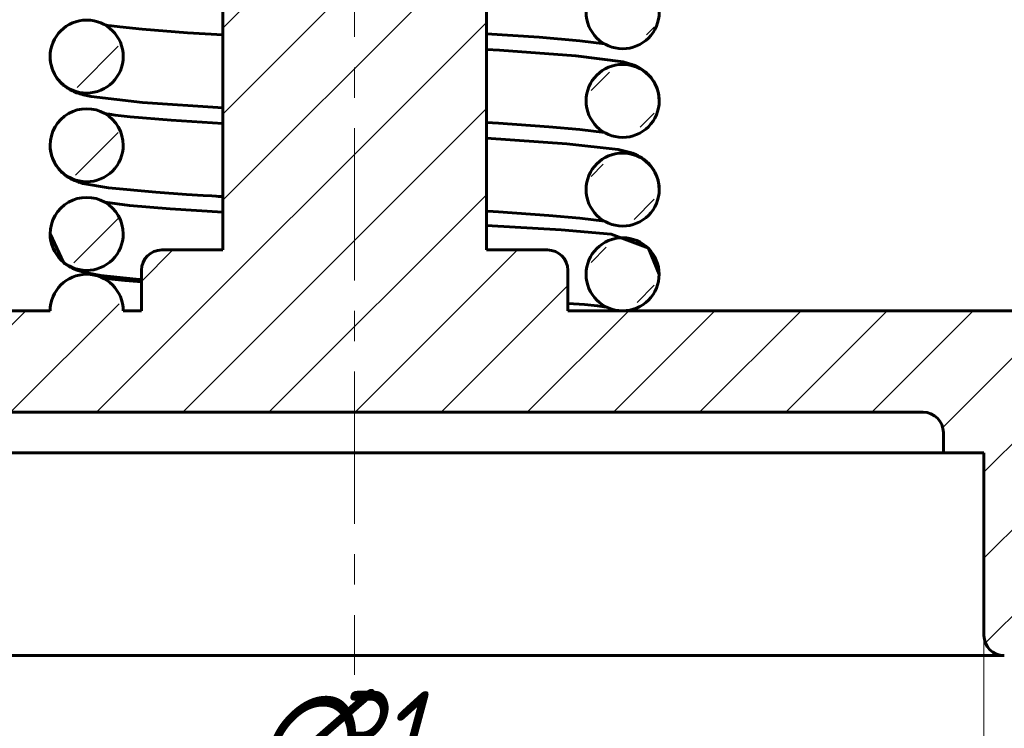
# Model space of a CAD drawing. Header units: millimetres. Extents: x -20 to 420, y 0 to 350.
# Tile 4 of 8: x 142 to 191, y 152 to 187. Entities that reach past the tile are written whole.
import ezdxf

# ---------------------------------------------------------------- set-up
doc = ezdxf.new("R2010")
doc.units = ezdxf.units.MM
for name, pattern in [('K5LT_AXLED', [12, 7.5, -1.5, 1.5, -1.5]), ('K5LT_BASIC', [0]), ('K5LT_THIN', [0])]:
    doc.linetypes.add(name, pattern=pattern)
doc.layers.add('Системный слой', color=7, linetype='Continuous')
doc.layers.add('Системный слой (1)', color=251, linetype='Continuous', true_color=0x6c6c6c)
doc.styles.add('KDIMTEXTSTYLE', font='GOST_AU.SHX', dxfattribs={"width": 0.96, "oblique": 15, "height": 5})
doc.styles.add('KTEXTSTYLE', font='GOST_AU.SHX', dxfattribs={"width": 0.96, "height": 5})
doc.dimstyles.new('KDIMSTYLE (2.00)', dxfattribs={"dimtxt": 5, "dimasz": 1, "dimexe": 2, "dimexo": 0, "dimgap": 1, "dimtad": 1, "dimlfac": 0.5, "dimtxsty": 'KDIMTEXTSTYLE', "dimsah": 1, "dimcen": 0, "dimdle": 1, "dimadec": 0, "dimazin": 0, "dimtfac": 0.667, "dimtmove": 0, "dimatfit": 3, "dimfxl": 1, "dimtvp": 1, "dimtolj": 1, "dimtzin": 0, "dimarcsym": 0})

# ---------------------------------------------------------------- blocks, each defined once
blk = doc.blocks.new('U1')
at = {"layer": 'Системный слой (1)', "color": 143, "linetype": 'K5LT_BASIC', "lineweight": 60, "true_color": 0x33acca}
for start, end in [(0.0844, 180.0057), (180.0057, 270), (270, 0.0844)]:
    blk.add_arc((171.866, 186.89), 1.8, start, end, dxfattribs=at)
blk = doc.blocks.new('U3')
at = {"layer": 'Системный слой (1)', "color": 143, "linetype": 'K5LT_BASIC', "lineweight": 60, "true_color": 0x33acca}
for start, end in [(0.0096, 180.0076), (180.0076, 270), (270.0001, 0.0097)]:
    blk.add_arc((171.866, 173.969), 1.8, start, end, dxfattribs=at)
blk = doc.blocks.new('U5')
at = {"layer": 'Системный слой (1)', "color": 143, "linetype": 'K5LT_BASIC', "lineweight": 60, "true_color": 0x33acca}
for start, end in [(359.9965, 179.9953), (179.9953, 270), (270, 359.9965)]:
    blk.add_arc((145.466, 184.705), 1.8, start, end, dxfattribs=at)
blk = doc.blocks.new('U6')
at = {"layer": 'Системный слой (1)', "color": 143, "linetype": 'K5LT_BASIC', "lineweight": 60, "true_color": 0x33acca}
for start, end in [(0.0063, 180.0082), (180.0082, 270), (270, 0.0063)]:
    blk.add_arc((145.466, 175.962), 1.8, start, end, dxfattribs=at)
blk = doc.blocks.new('U9')
at = {"layer": 'Системный слой (1)', "color": 143, "linetype": 'K5LT_BASIC', "lineweight": 60, "true_color": 0x33acca}
for start, end in [(0.0899, 180.0099), (180.0099, 270), (270, 0.0899)]:
    blk.add_arc((171.866, 182.519), 1.8, start, end, dxfattribs=at)
blk = doc.blocks.new('U13')
at = {"layer": 'Системный слой (1)', "color": 143, "linetype": 'K5LT_BASIC', "lineweight": 60, "true_color": 0x33acca}
for start, end in [(0.0038, 180.0049), (180.0049, 270), (270, 0.0038)]:
    blk.add_arc((145.466, 180.333), 1.8, start, end, dxfattribs=at)
blk = doc.blocks.new('U14')
at = {"layer": 'Системный слой (1)', "color": 143, "linetype": 'K5LT_BASIC', "lineweight": 60, "true_color": 0x33acca}
for start, end in [(0.0955, 180.0141), (180.0141, 270), (270, 0.0955)]:
    blk.add_arc((171.866, 178.147), 1.8, start, end, dxfattribs=at)
blk = doc.blocks.new('U17')
at = {"layer": 'Системный слой (1)', "color": 143, "linetype": 'K5LT_BASIC', "lineweight": 60, "true_color": 0x33acca}
for p, q in [((143.667, 184.644), (143.666, 184.705)), ((143.67, 184.594), (143.667, 184.644)), ((143.671, 184.57), (143.67, 184.594)), ((143.672, 184.558), (143.671, 184.57)), ((143.673, 184.551), (143.672, 184.558)), ((143.673, 184.548), (143.673, 184.551)), ((143.678, 184.503), (143.673, 184.548)), ((143.682, 184.468), (143.678, 184.503)), ((143.684, 184.45), (143.682, 184.468)), ((143.685, 184.441), (143.684, 184.45)), ((143.686, 184.437), (143.685, 184.441)), ((143.703, 184.341), (143.686, 184.437)), ((143.725, 184.244), (143.703, 184.341)), ((143.738, 184.196), (143.725, 184.244)), ((143.745, 184.172), (143.738, 184.196)), ((143.749, 184.16), (143.745, 184.172)), ((143.751, 184.154), (143.749, 184.16)), ((143.783, 184.062), (143.751, 184.154)), ((143.82, 183.971), (143.783, 184.062)), ((143.84, 183.926), (143.82, 183.971)), ((143.85, 183.904), (143.84, 183.926)), ((143.856, 183.893), (143.85, 183.904)), ((143.858, 183.887), (143.856, 183.893)), ((143.902, 183.804), (143.858, 183.887)), ((143.953, 183.72), (143.902, 183.804)), ((143.979, 183.679), (143.953, 183.72)), ((143.993, 183.659), (143.979, 183.679)), ((144, 183.65), (143.993, 183.659)), ((144.003, 183.645), (144, 183.65)), ((144.082, 183.54), (144.003, 183.645)), ((144.131, 183.482), (144.082, 183.54)), ((144.157, 183.454), (144.131, 183.482)), ((144.169, 183.441), (144.157, 183.454)), ((144.176, 183.434), (144.169, 183.441)), ((144.179, 183.431), (144.176, 183.434)), ((144.231, 183.377), (144.179, 183.431)), ((144.262, 183.349), (144.231, 183.377)), ((144.277, 183.335), (144.262, 183.349)), ((144.284, 183.328), (144.277, 183.335)), ((144.288, 183.325), (144.284, 183.328)), ((144.29, 183.323), (144.288, 183.325)), ((144.296, 183.317), (144.29, 183.323)), ((144.323, 183.294), (144.296, 183.317)), ((144.336, 183.283), (144.323, 183.294)), ((144.342, 183.278), (144.336, 183.283)), ((144.346, 183.275), (144.342, 183.278)), ((144.404, 183.229), (144.346, 183.275)), ((144.496, 183.162), (144.404, 183.229)), ((144.541, 183.133), (144.496, 183.162)), ((144.562, 183.12), (144.541, 183.133)), ((144.573, 183.113), (144.562, 183.12)), ((144.578, 183.11), (144.573, 183.113)), ((144.586, 183.105), (144.578, 183.11)), ((144.658, 183.064), (144.586, 183.105)), ((144.76, 183.011), (144.658, 183.064)), ((144.81, 182.988), (144.76, 183.011)), ((144.834, 182.977), (144.81, 182.988)), ((144.846, 182.972), (144.834, 182.977)), ((144.851, 182.969), (144.846, 182.972)), ((144.903, 182.948), (144.851, 182.969)), ((144.966, 182.923), (144.903, 182.948)), ((145.05, 182.893), (144.966, 182.923)), ((145.092, 182.879), (145.05, 182.893)), ((145.148, 182.862), (145.092, 182.879)), ((145.183, 182.851), (145.148, 182.862)), ((145.205, 182.845), (145.183, 182.851)), ((145.301, 182.819), (145.205, 182.845)), ((145.695, 182.734), (145.301, 182.819)), ((148.221, 182.443), (145.695, 182.734)), ((152.166, 182.169), (148.221, 182.443))]:
    blk.add_line(p, q, dxfattribs=at)
blk = doc.blocks.new('U20')
at = {"layer": 'Системный слой (1)', "color": 143, "linetype": 'K5LT_BASIC', "lineweight": 60, "true_color": 0x33acca}
for p, q in [((146.259, 173.785), (146.701, 173.728)), ((146.701, 173.728), (147.346, 173.664)), ((147.346, 173.664), (148.166, 173.599))]:
    blk.add_line(p, q, dxfattribs=at)
blk = doc.blocks.new('U22')
at = {"layer": 'Системный слой (1)', "color": 143, "linetype": 'K5LT_BASIC', "lineweight": 60, "true_color": 0x33acca}
for p, q in [((146.359, 177.525), (147.576, 177.369)), ((147.576, 177.369), (149.576, 177.2)), ((149.576, 177.2), (152.166, 177.028))]:
    blk.add_line(p, q, dxfattribs=at)
blk = doc.blocks.new('U23')
at = {"layer": 'Системный слой (1)', "color": 143, "linetype": 'K5LT_BASIC', "lineweight": 60, "true_color": 0x33acca}
for p, q in [((143.667, 180.284), (143.666, 180.333)), ((143.672, 180.196), (143.667, 180.284)), ((143.675, 180.152), (143.672, 180.196)), ((143.678, 180.13), (143.675, 180.152)), ((143.679, 180.119), (143.678, 180.13)), ((143.68, 180.114), (143.679, 180.119)), ((143.694, 180.017), (143.68, 180.114)), ((143.714, 179.92), (143.694, 180.017)), ((143.725, 179.872), (143.714, 179.92)), ((143.732, 179.848), (143.725, 179.872)), ((143.735, 179.836), (143.732, 179.848)), ((143.737, 179.83), (143.735, 179.836)), ((143.766, 179.736), (143.737, 179.83)), ((143.801, 179.644), (143.766, 179.736)), ((143.82, 179.599), (143.801, 179.644)), ((143.83, 179.576), (143.82, 179.599)), ((143.835, 179.565), (143.83, 179.576)), ((143.837, 179.56), (143.835, 179.565)), ((143.879, 179.475), (143.837, 179.56)), ((143.928, 179.389), (143.879, 179.475)), ((143.953, 179.348), (143.928, 179.389)), ((143.966, 179.327), (143.953, 179.348)), ((143.973, 179.317), (143.966, 179.327)), ((143.976, 179.312), (143.973, 179.317)), ((144.049, 179.211), (143.976, 179.312)), ((144.099, 179.148), (144.049, 179.211)), ((144.125, 179.118), (144.099, 179.148)), ((144.138, 179.103), (144.125, 179.118)), ((144.145, 179.096), (144.138, 179.103)), ((144.148, 179.092), (144.145, 179.096)), ((144.154, 179.085), (144.148, 179.092)), ((144.215, 179.022), (144.154, 179.085)), ((144.246, 178.992), (144.215, 179.022)), ((144.262, 178.977), (144.246, 178.992)), ((144.27, 178.97), (144.262, 178.977)), ((144.274, 178.966), (144.27, 178.97)), ((144.334, 178.914), (144.274, 178.966)), ((144.422, 178.843), (144.334, 178.914)), ((144.465, 178.812), (144.422, 178.843)), ((144.486, 178.798), (144.465, 178.812)), ((144.497, 178.791), (144.486, 178.798)), ((144.502, 178.787), (144.497, 178.791)), ((144.516, 178.778), (144.502, 178.787)), ((144.582, 178.736), (144.516, 178.778)), ((144.677, 178.682), (144.582, 178.736)), ((144.726, 178.656), (144.677, 178.682)), ((144.75, 178.645), (144.726, 178.656)), ((144.761, 178.639), (144.75, 178.645)), ((144.767, 178.636), (144.761, 178.639)), ((144.865, 178.592), (144.767, 178.636)), ((144.96, 178.554), (144.865, 178.592)), ((145.007, 178.537), (144.96, 178.554)), ((145.03, 178.529), (145.007, 178.537)), ((145.078, 178.512), (145.03, 178.529)), ((145.107, 178.503), (145.078, 178.512)), ((145.126, 178.497), (145.107, 178.503)), ((145.148, 178.49), (145.126, 178.497)), ((145.176, 178.482), (145.148, 178.49)), ((145.199, 178.475), (145.176, 178.482)), ((145.214, 178.471), (145.199, 178.475)), ((145.222, 178.469), (145.214, 178.471)), ((145.226, 178.468), (145.222, 178.469)), ((145.245, 178.463), (145.226, 178.468)), ((145.282, 178.453), (145.245, 178.463)), ((146.534, 178.239), (145.282, 178.453)), ((148.874, 178.019), (146.534, 178.239)), ((150.379, 177.911), (148.874, 178.019)), ((151.204, 177.857), (150.379, 177.911)), ((151.633, 177.83), (151.204, 177.857)), ((151.851, 177.817), (151.633, 177.83)), ((151.962, 177.81), (151.851, 177.817)), ((152.017, 177.807), (151.962, 177.81)), ((152.045, 177.805), (152.017, 177.807)), ((152.081, 177.803), (152.045, 177.805)), ((152.096, 177.802), (152.081, 177.803)), ((152.106, 177.801), (152.096, 177.802)), ((152.115, 177.801), (152.106, 177.801)), ((152.132, 177.8), (152.115, 177.801)), ((152.166, 177.798), (152.132, 177.8))]:
    blk.add_line(p, q, dxfattribs=at)
blk = doc.blocks.new('U25')
at = {"layer": 'Системный слой (1)', "color": 143, "linetype": 'K5LT_BASIC', "lineweight": 60, "true_color": 0x33acca}
for p, q in [((168.836, 176.167), (165.166, 176.374)), ((171.306, 175.952), (168.836, 176.167)), ((173.138, 175.255), (171.306, 175.952)), ((173.666, 173.969), (173.138, 175.255))]:
    blk.add_line(p, q, dxfattribs=at)
blk = doc.blocks.new('U27')
at = {"layer": 'Системный слой (1)', "color": 143, "linetype": 'K5LT_BASIC', "lineweight": 60, "true_color": 0x33acca}
for p, q in [((143.666, 175.961), (144.323, 174.551)), ((144.323, 174.551), (144.324, 174.551)), ((144.324, 174.551), (144.324, 174.55)), ((144.324, 174.55), (144.325, 174.55)), ((144.325, 174.55), (144.325, 174.549)), ((144.325, 174.549), (144.327, 174.548)), ((144.327, 174.548), (144.329, 174.547)), ((144.329, 174.547), (144.333, 174.543)), ((144.333, 174.543), (144.342, 174.536)), ((144.342, 174.536), (144.359, 174.521)), ((144.359, 174.521), (144.394, 174.493)), ((144.394, 174.493), (144.465, 174.442)), ((144.465, 174.442), (144.6, 174.354)), ((144.6, 174.354), (144.669, 174.314)), ((144.669, 174.314), (144.771, 174.263)), ((144.771, 174.263), (144.975, 174.177)), ((144.975, 174.177), (145.149, 174.119)), ((145.149, 174.119), (145.472, 174.036)), ((145.472, 174.036), (146.167, 173.916)), ((146.167, 173.916), (147.899, 173.728)), ((147.899, 173.728), (148.166, 173.705))]:
    blk.add_line(p, q, dxfattribs=at)
blk = doc.blocks.new('U31')
at = {"layer": 'Системный слой (1)', "color": 143, "linetype": 'K5LT_BASIC', "lineweight": 60, "true_color": 0x33acca}
for p, q in [((165.196, 177.079), (165.166, 177.081)), ((165.231, 177.077), (165.196, 177.079)), ((165.757, 177.045), (165.231, 177.077)), ((168.237, 176.873), (165.757, 177.045)), ((169.759, 176.74), (168.237, 176.873)), ((170.974, 176.584), (169.759, 176.74))]:
    blk.add_line(p, q, dxfattribs=at)
blk = doc.blocks.new('U36')
at = {"layer": 'Системный слой (1)', "color": 143, "linetype": 'K5LT_BASIC', "lineweight": 60, "true_color": 0x33acca}
for p, q in [((167.758, 185.652), (165.166, 185.824)), ((169.759, 185.482), (167.758, 185.652)), ((170.974, 185.327), (169.759, 185.482))]:
    blk.add_line(p, q, dxfattribs=at)
blk = doc.blocks.new('U38')
at = {"layer": 'Системный слой (1)', "color": 143, "linetype": 'K5LT_BASIC', "lineweight": 60, "true_color": 0x33acca}
for p, q in [((169.172, 172.538), (169.166, 172.539)), ((169.176, 172.538), (169.172, 172.538)), ((169.178, 172.538), (169.176, 172.538)), ((169.182, 172.538), (169.178, 172.538)), ((169.184, 172.538), (169.182, 172.538)), ((169.186, 172.537), (169.184, 172.538)), ((169.19, 172.537), (169.186, 172.537)), ((169.986, 172.473), (169.19, 172.537)), ((170.632, 172.41), (169.986, 172.473)), ((171.074, 172.353), (170.632, 172.41))]:
    blk.add_line(p, q, dxfattribs=at)
blk = doc.blocks.new('U40')
at = {"layer": 'Системный слой (1)', "color": 143, "linetype": 'K5LT_BASIC', "lineweight": 60, "true_color": 0x33acca}
for p, q in [((146.359, 181.896), (146.361, 181.896)), ((146.361, 181.896), (146.361, 181.896)), ((146.361, 181.896), (146.362, 181.896)), ((146.362, 181.896), (146.362, 181.896)), ((146.362, 181.896), (146.362, 181.896)), ((146.362, 181.896), (146.363, 181.896)), ((146.363, 181.896), (146.363, 181.896)), ((146.363, 181.896), (146.363, 181.895)), ((146.363, 181.895), (146.364, 181.895)), ((146.364, 181.895), (146.364, 181.895)), ((146.364, 181.895), (146.365, 181.895)), ((146.365, 181.895), (146.367, 181.895)), ((146.367, 181.895), (146.37, 181.894)), ((146.37, 181.894), (146.375, 181.893)), ((146.375, 181.893), (146.387, 181.891)), ((146.387, 181.891), (146.412, 181.887)), ((146.412, 181.887), (146.465, 181.878)), ((146.465, 181.878), (146.582, 181.86)), ((146.582, 181.86), (146.869, 181.82)), ((146.869, 181.82), (147.609, 181.737)), ((147.609, 181.737), (149.624, 181.568)), ((149.624, 181.568), (152.166, 181.399)), ((165.166, 180.683), (169.113, 180.409)), ((169.113, 180.409), (171.639, 180.117)), ((171.639, 180.117), (172.309, 179.95)), ((172.309, 179.95), (172.314, 179.948)), ((172.314, 179.948), (172.316, 179.947)), ((172.316, 179.947), (172.318, 179.947)), ((172.318, 179.947), (172.32, 179.946)), ((172.32, 179.946), (172.322, 179.945)), ((172.322, 179.945), (172.324, 179.945)), ((172.324, 179.945), (172.332, 179.942)), ((172.332, 179.942), (172.339, 179.939)), ((172.339, 179.939), (172.352, 179.934)), ((172.352, 179.934), (172.379, 179.924)), ((172.379, 179.924), (172.434, 179.903)), ((172.434, 179.903), (172.549, 179.852)), ((172.549, 179.852), (172.561, 179.847)), ((172.561, 179.847), (172.624, 179.815)), ((172.624, 179.815), (172.684, 179.783)), ((172.684, 179.783), (172.74, 179.751)), ((172.74, 179.751), (172.746, 179.747)), ((172.746, 179.747), (172.75, 179.745)), ((172.75, 179.745), (172.751, 179.744)), ((172.751, 179.744), (172.756, 179.741)), ((172.756, 179.741), (172.758, 179.74)), ((172.758, 179.74), (172.76, 179.739)), ((172.76, 179.739), (172.764, 179.736)), ((172.764, 179.736), (172.772, 179.731)), ((172.772, 179.731), (172.789, 179.721)), ((172.789, 179.721), (172.822, 179.699)), ((172.822, 179.699), (172.891, 179.651)), ((172.891, 179.651), (172.928, 179.624)), ((172.928, 179.624), (172.93, 179.622)), ((172.93, 179.622), (172.935, 179.618)), ((172.935, 179.618), (172.945, 179.611)), ((172.945, 179.611), (172.965, 179.595)), ((172.965, 179.595), (172.972, 179.589)), ((172.972, 179.589), (172.973, 179.588)), ((172.973, 179.588), (172.976, 179.586)), ((172.976, 179.586), (172.98, 179.582)), ((172.98, 179.582), (172.989, 179.575)), ((172.989, 179.575), (173.008, 179.559)), ((173.008, 179.559), (173.019, 179.55)), ((173.019, 179.55), (173.051, 179.521)), ((173.051, 179.521), (173.116, 179.46)), ((173.116, 179.46), (173.216, 179.353)), ((173.216, 179.353), (173.22, 179.349)), ((173.22, 179.349), (173.227, 179.34)), ((173.227, 179.34), (173.243, 179.321)), ((173.243, 179.321), (173.273, 179.283)), ((173.273, 179.283), (173.332, 179.204)), ((173.332, 179.204), (173.38, 179.132)), ((173.38, 179.132), (173.383, 179.127)), ((173.383, 179.127), (173.39, 179.116)), ((173.39, 179.116), (173.402, 179.096)), ((173.402, 179.096), (173.427, 179.054)), ((173.427, 179.054), (173.473, 178.968)), ((173.473, 178.968), (173.514, 178.88)), ((173.514, 178.88), (173.516, 178.874)), ((173.516, 178.874), (173.521, 178.863)), ((173.521, 178.863), (173.531, 178.84)), ((173.531, 178.84), (173.549, 178.794)), ((173.549, 178.794), (173.581, 178.7)), ((173.581, 178.7), (173.608, 178.607)), ((173.608, 178.607), (173.609, 178.601)), ((173.609, 178.601), (173.612, 178.589)), ((173.612, 178.589), (173.618, 178.565)), ((173.618, 178.565), (173.629, 178.516)), ((173.629, 178.516), (173.646, 178.418)), ((173.646, 178.418), (173.658, 178.32)), ((173.658, 178.32), (173.659, 178.315)), ((173.659, 178.315), (173.66, 178.305)), ((173.66, 178.305), (173.661, 178.285)), ((173.661, 178.285), (173.664, 178.245)), ((173.664, 178.245), (173.666, 178.164)), ((173.666, 178.164), (173.666, 178.15))]:
    blk.add_line(p, q, dxfattribs=at)
blk = doc.blocks.new('U42')
at = {"layer": 'Системный слой (1)', "color": 143, "linetype": 'K5LT_BASIC', "lineweight": 60, "true_color": 0x33acca}
for p, q in [((146.359, 186.268), (146.365, 186.267)), ((146.365, 186.267), (146.368, 186.266)), ((146.368, 186.266), (146.37, 186.266)), ((146.37, 186.266), (146.373, 186.265)), ((146.373, 186.265), (146.375, 186.265)), ((146.375, 186.265), (146.383, 186.263)), ((146.383, 186.263), (146.391, 186.262)), ((146.391, 186.262), (146.407, 186.259)), ((146.407, 186.259), (146.441, 186.253)), ((146.441, 186.253), (146.514, 186.242)), ((146.514, 186.242), (146.682, 186.217)), ((146.682, 186.217), (147.098, 186.164)), ((147.098, 186.164), (148.2, 186.053)), ((148.2, 186.053), (150.429, 185.882)), ((150.429, 185.882), (152.166, 185.771)), ((165.166, 185.054), (165.798, 185.016)), ((165.798, 185.016), (169.563, 184.741)), ((169.563, 184.741), (171.894, 184.437)), ((171.894, 184.437), (172.312, 184.32)), ((172.312, 184.32), (172.32, 184.317)), ((172.32, 184.317), (172.324, 184.316)), ((172.324, 184.316), (172.329, 184.314)), ((172.329, 184.314), (172.335, 184.312)), ((172.335, 184.312), (172.339, 184.311)), ((172.339, 184.311), (172.339, 184.31)), ((172.339, 184.31), (172.341, 184.31)), ((172.341, 184.31), (172.343, 184.309)), ((172.343, 184.309), (172.349, 184.307)), ((172.349, 184.307), (172.352, 184.306)), ((172.352, 184.306), (172.356, 184.304)), ((172.356, 184.304), (172.362, 184.302)), ((172.362, 184.302), (172.377, 184.296)), ((172.377, 184.296), (172.389, 184.292)), ((172.389, 184.292), (172.413, 184.283)), ((172.413, 184.283), (172.462, 184.263)), ((172.462, 184.263), (172.568, 184.215)), ((172.568, 184.215), (172.64, 184.178)), ((172.64, 184.178), (172.776, 184.101)), ((172.776, 184.101), (172.901, 184.015)), ((172.901, 184.015), (173.007, 183.932)), ((173.007, 183.932), (173.012, 183.928)), ((173.012, 183.928), (173.021, 183.92)), ((173.021, 183.92), (173.039, 183.903)), ((173.039, 183.903), (173.076, 183.87)), ((173.076, 183.87), (173.15, 183.797)), ((173.15, 183.797), (173.205, 183.737)), ((173.205, 183.737), (173.209, 183.732)), ((173.209, 183.732), (173.217, 183.723)), ((173.217, 183.723), (173.233, 183.704)), ((173.233, 183.704), (173.264, 183.667)), ((173.264, 183.667), (173.323, 183.588)), ((173.323, 183.588), (173.373, 183.514)), ((173.373, 183.514), (173.377, 183.509)), ((173.377, 183.509), (173.383, 183.499)), ((173.383, 183.499), (173.396, 183.478)), ((173.396, 183.478), (173.421, 183.436)), ((173.421, 183.436), (173.468, 183.349)), ((173.468, 183.349), (173.509, 183.262)), ((173.509, 183.262), (173.511, 183.257)), ((173.511, 183.257), (173.516, 183.245)), ((173.516, 183.245), (173.526, 183.223)), ((173.526, 183.223), (173.544, 183.177)), ((173.544, 183.177), (173.577, 183.084)), ((173.577, 183.084), (173.604, 182.991)), ((173.604, 182.991), (173.606, 182.985)), ((173.606, 182.985), (173.609, 182.973)), ((173.609, 182.973), (173.615, 182.949)), ((173.615, 182.949), (173.626, 182.901)), ((173.626, 182.901), (173.644, 182.803)), ((173.644, 182.803), (173.657, 182.705)), ((173.657, 182.705), (173.657, 182.7)), ((173.657, 182.7), (173.658, 182.69)), ((173.658, 182.69), (173.66, 182.669)), ((173.66, 182.669), (173.663, 182.628)), ((173.663, 182.628), (173.666, 182.545)), ((173.666, 182.545), (173.666, 182.522))]:
    blk.add_line(p, q, dxfattribs=at)
blk = doc.blocks.new('U43')
at = {"layer": 'Системный слой (1)', "color": 143, "linetype": 'K5LT_BASIC', "lineweight": 60, "true_color": 0x33acca}
for p, q in [((165.754, 181.416), (165.166, 181.453)), ((168.235, 181.245), (165.754, 181.416)), ((169.759, 181.111), (168.235, 181.245)), ((170.974, 180.956), (169.759, 181.111))]:
    blk.add_line(p, q, dxfattribs=at)
blk = doc.blocks.new('D0')
at = {"layer": 'Системный слой (1)'}
for points in [[(80.666, 134.725), (85.666, 135.383), (85.166, 134.725), (85.666, 134.067)], [(236.666, 134.725), (231.666, 135.383), (232.166, 134.725), (231.666, 134.067)]]:
    blk.add_hatch(color=7, dxfattribs=at).paths.add_polyline_path(points)
at = {"layer": 'Системный слой (1)', "color": 7, "linetype": 'K5LT_THIN', "lineweight": 18, "true_color": 0xffffff}
for p, q in [((80.666, 168.169), (80.666, 132.725)), ((236.666, 168.169), (236.666, 132.725)), ((80.666, 134.725), (85.666, 135.383)), ((85.666, 135.383), (85.166, 134.725)), ((232.166, 134.725), (231.666, 135.383)), ((231.666, 135.383), (236.666, 134.725)), ((85.666, 134.067), (80.666, 134.725)), ((80.666, 134.725), (236.666, 134.725)), ((85.166, 134.725), (85.666, 134.067)), ((236.666, 134.725), (231.666, 134.067)), ((231.666, 134.067), (232.166, 134.725))]:
    blk.add_line(p, q, dxfattribs=at)
blk.add_wipeout([(152.928, 135.725), (152.928, 143.107), (163.946, 143.107), (163.946, 135.725)]).dxf.layer = 'Системный слой (1)'
at = {"layer": 'Системный слой (1)', "color": 7, "char_height": 5, "attachment_point": 1, "style": 'KTEXTSTYLE'}
for s, insert in [('\\H5.0;\\W1.000;\\Q15;\\Q15;\\W0.965;∅', (152.928, 142.313)), ('\\H5.0;\\W1.000;\\Q15;\\Q15;\\W0.965;78', (156.235, 142.313))]:
    blk.add_mtext(s, dxfattribs=dict(at, insert=insert))
blk = doc.blocks.new('KDIMARROW_01')
at = {"layer": 'Системный слой'}
blk.add_hatch(color=0, dxfattribs=at).paths.add_polyline_path([(-5, -0.658), (0, 0), (-5, 0.658), (-4.5, 0)])
at = {"layer": 'Системный слой', "color": 0, "linetype": 'K5LT_THIN', "lineweight": 18}
for p, q in [((-4.5, 0), (-5, 0.658)), ((-5, 0.658), (0, 0)), ((0, 0), (-5, -0.658)), ((-5, -0.658), (-4.5, 0))]:
    blk.add_line(p, q, dxfattribs=at)
at = {"layer": 'Системный слой (1)', "color": 0, "linetype": 'K5LT_THIN', "lineweight": 18}
blk.add_line((158.666, 185.169), (156.666, 185.169), dxfattribs=at)
blk = doc.blocks.new('D1')
at = {"layer": 'Системный слой (1)'}
for points in [[(127.666, 145.83), (132.666, 146.489), (132.166, 145.83), (132.666, 145.172)], [(184.666, 145.172), (189.666, 145.83), (184.666, 146.489), (185.166, 145.83)]]:
    blk.add_hatch(color=7, dxfattribs=at).paths.add_polyline_path(points)
at = {"layer": 'Системный слой (1)', "color": 7, "linetype": 'K5LT_THIN', "lineweight": 18, "true_color": 0xffffff}
for p, q in [((127.666, 160.669), (127.666, 143.83)), ((189.666, 160.669), (189.666, 143.83)), ((127.666, 145.83), (132.666, 146.489)), ((132.666, 146.489), (132.166, 145.83)), ((185.166, 145.83), (184.666, 146.489)), ((184.666, 146.489), (189.666, 145.83)), ((132.666, 145.172), (127.666, 145.83)), ((127.666, 145.83), (189.666, 145.83)), ((132.166, 145.83), (132.666, 145.172)), ((189.666, 145.83), (184.666, 145.172)), ((184.666, 145.172), (185.166, 145.83))]:
    blk.add_line(p, q, dxfattribs=at)
blk.add_wipeout([(153.589, 146.83), (153.589, 154.212), (163.337, 154.212), (163.337, 146.83)]).dxf.layer = 'Системный слой (1)'
at = {"layer": 'Системный слой (1)', "color": 7, "char_height": 5, "attachment_point": 1, "style": 'KTEXTSTYLE'}
for s, insert in [('\\H5.0;\\W1.000;\\Q15;\\Q15;\\W0.965;∅', (153.589, 153.418)), ('\\H5.0;\\W1.000;\\Q15;\\Q15;\\W0.965;31', (156.896, 153.418))]:
    blk.add_mtext(s, dxfattribs=dict(at, insert=insert))

msp = doc.modelspace()

# ---------------------------------------------------------------- hatches: boundary and pattern name
at = {"layer": 'Системный слой (1)'}
h = msp.add_hatch(dxfattribs=at)
h.set_pattern_fill('', angle=45, style=0, pattern_type=0)
h.set_pattern_definition([(45, (0, 0), (-2.12132, 2.12132), [])])
h.paths.add_polyline_path([(143.666, 172.169), (119.666, 172.169), (118.959, 171.876), (118.666, 171.169), (118.666, 165.169), (121.666, 165.169), (119.666, 163.169), (119.666, 161.169), (94.666, 161.169), (91.838, 162.34), (90.666, 165.169), (90.666, 202.42), (91.838, 205.248), (93.631, 206.284), (100.666, 208.169), (105.239, 208.169), (105.239, 213.169), (104.666, 213.169), (104.666, 215.169), (85.666, 215.169), (84.959, 214.876), (84.666, 214.169), (84.666, 169.169), (81.666, 169.169), (80.959, 168.876), (80.666, 168.169), (80.666, 164.169), (80.959, 163.462), (81.666, 163.169), (84.666, 163.169), (84.666, 156.169), (84.959, 155.462), (85.666, 155.169), (126.666, 155.169), (127.373, 155.462), (127.666, 156.169), (127.666, 165.169), (129.666, 165.169), (129.666, 166.169), (129.959, 166.876), (130.666, 167.169), (186.666, 167.169), (187.373, 166.876), (187.666, 166.169), (187.666, 165.169), (189.666, 165.169), (189.666, 156.169), (189.959, 155.462), (190.666, 155.169), (231.666, 155.169), (232.373, 155.462), (232.666, 156.169), (232.666, 163.169), (235.666, 163.169), (236.373, 163.462), (236.666, 164.169), (236.666, 168.169), (236.373, 168.876), (235.666, 169.169), (232.666, 169.169), (232.666, 191.24), (233.666, 191.24), (233.666, 193.295), (232.666, 193.295), (232.666, 214.169), (232.373, 214.876), (231.666, 215.169), (212.666, 215.169), (212.666, 213.169), (212.094, 213.169), (212.094, 208.169), (216.666, 208.169), (223.702, 206.284), (226.13, 204.42), (226.666, 202.42), (226.666, 165.169), (225.495, 162.34), (222.666, 161.169), (197.666, 161.169), (197.666, 163.169), (195.666, 165.169), (198.666, 165.169), (198.666, 171.169), (198.373, 171.876), (197.666, 172.169), (171.866, 172.169), (169.166, 172.169), (169.166, 174.169), (168.873, 174.876), (168.166, 175.169), (165.166, 175.169), (165.166, 204.169), (169.166, 204.169), (169.166, 208.169), (170.066, 208.169), (170.768, 206.743), (172.552, 206.504), (173.651, 207.93), (173.666, 208.169), (176.666, 208.169), (176.666, 213.169), (165.166, 213.169), (165.166, 211.169), (152.166, 211.169), (152.166, 213.169), (140.666, 213.169), (140.666, 208.169), (148.166, 208.169), (148.166, 204.169), (152.166, 204.169), (152.166, 175.169), (149.166, 175.169), (148.459, 174.876), (148.166, 174.169), (148.166, 172.169), (147.266, 172.169), (146.366, 173.728), (144.567, 173.728)])
edge = h.paths.add_edge_path()
edge.add_line((171.866, 172.169), (173.425, 173.069))
edge.add_line((173.425, 173.069), (173.425, 174.869))
edge.add_line((173.425, 174.869), (171.866, 175.769))
edge.add_line((171.866, 175.769), (170.308, 174.869))
edge.add_line((170.308, 174.869), (170.308, 173.069))
edge.add_line((170.308, 173.069), (171.866, 172.169))
h.paths.add_polyline_path([(145.825, 204.605), (147.173, 205.798), (146.814, 207.562), (145.107, 208.133), (143.759, 206.94), (144.119, 205.176)])
h.paths.add_polyline_path([(145.466, 174.162), (147.025, 175.062), (147.025, 176.862), (145.466, 177.762), (143.908, 176.862), (143.908, 175.062)])
h.paths.add_polyline_path([(171.866, 176.347), (173.425, 177.247), (173.425, 179.048), (171.867, 179.947), (170.308, 179.048), (170.308, 177.247)])
h.paths.add_polyline_path([(145.466, 178.533), (147.025, 179.433), (147.025, 181.233), (145.466, 182.133), (143.908, 181.233), (143.908, 179.433)])
h.paths.add_polyline_path([(171.866, 180.719), (173.425, 181.619), (173.425, 183.419), (171.867, 184.319), (170.308, 183.419), (170.308, 181.619)])
h.paths.add_polyline_path([(145.466, 182.905), (147.025, 183.804), (147.025, 185.605), (145.466, 186.505), (143.908, 185.605), (143.908, 183.804)])
h.paths.add_polyline_path([(171.866, 185.09), (173.425, 185.99), (173.425, 187.79), (171.867, 188.69), (170.308, 187.79), (170.308, 185.99)])
h.paths.add_polyline_path([(145.466, 187.276), (147.025, 188.176), (147.025, 189.976), (145.466, 190.876), (143.908, 189.976), (143.908, 188.176)])
h.paths.add_polyline_path([(171.866, 189.462), (173.425, 190.362), (173.425, 192.162), (171.867, 193.062), (170.308, 192.162), (170.308, 190.362)])
h.paths.add_polyline_path([(145.466, 191.647), (147.025, 192.547), (147.025, 194.348), (145.466, 195.247), (143.908, 194.348), (143.908, 192.547)])
h.paths.add_polyline_path([(171.866, 193.833), (173.425, 194.733), (173.425, 196.533), (171.867, 197.433), (170.308, 196.533), (170.308, 194.733)])
h.paths.add_polyline_path([(145.466, 196.019), (147.025, 196.919), (147.025, 198.719), (145.466, 199.619), (143.908, 198.719), (143.908, 196.919)])
h.paths.add_polyline_path([(171.866, 198.205), (173.425, 199.104), (173.425, 200.905), (171.867, 201.805), (170.308, 200.905), (170.308, 199.104)])
h.paths.add_polyline_path([(145.466, 200.39), (147.025, 201.29), (147.025, 203.09), (145.466, 203.99), (143.908, 203.09), (143.908, 201.29)])
h.paths.add_polyline_path([(171.866, 202.576), (173.425, 203.476), (173.425, 205.276), (171.867, 206.176), (170.308, 205.276), (170.308, 203.476)])

# ---------------------------------------------------------------- linework, layer by layer
at = {"layer": 'Системный слой (1)', "color": 30, "linetype": 'K5LT_AXLED', "lineweight": 18, "true_color": 0xff8000}
msp.add_line((158.666, 217.169), (158.666, 153.169), dxfattribs=at)
at = {"layer": 'Системный слой (1)', "color": 143, "linetype": 'K5LT_BASIC', "lineweight": 60, "true_color": 0x33acca}
for p, q in [((152.166, 175.169), (152.166, 204.169)), ((165.166, 175.169), (165.166, 204.169)), ((147.266, 180.334), (147.266, 180.333)), ((149.166, 175.169), (152.166, 175.169)), ((165.166, 175.169), (168.166, 175.169)), ((148.166, 172.169), (148.166, 174.169)), ((169.166, 172.169), (169.166, 174.169)), ((119.666, 172.169), (143.666, 172.169)), ((147.266, 172.169), (148.166, 172.169)), ((169.166, 172.169), (171.866, 172.169)), ((171.866, 172.169), (197.666, 172.169)), ((186.666, 167.169), (130.666, 167.169)), ((187.666, 165.169), (187.666, 166.169)), ((187.666, 165.169), (129.666, 165.169)), ((189.666, 165.169), (187.666, 165.169)), ((189.666, 156.169), (189.666, 165.169)), ((190.666, 155.169), (126.666, 155.169))]:
    msp.add_line(p, q, dxfattribs=at)
for centre, radius, start, end in [((149.166, 174.169), 1, 90, 180), ((168.166, 174.169), 1, 0, 90), ((145.466, 172.169), 1.8, 0, 180), ((186.666, 166.169), 1, 0, 90), ((190.666, 156.169), 1, 180, 270)]:
    msp.add_arc(centre, radius, start, end, dxfattribs=at)

# ---------------------------------------------------------------- block references
at = {"layer": 'Системный слой (1)'}
for name in ['U1', 'U5', 'U42', 'U36', 'U17', 'U9', 'U13', 'U40', 'U43', 'U23', 'U14', 'U6', 'U22', 'U31', 'U25', 'U27', 'U3', 'U20', 'U38']:
    msp.add_blockref(name, (0, 0), dxfattribs=at)

# ---------------------------------------------------------------- next in the draw order: dimensions: what is measured, and where the dimension line sits
at = {"layer": 'Системный слой (1)', "color": 7}
dim = msp.add_linear_dim(base=(80.666, 134.725), p1=(236.666, 168.169), p2=(80.666, 168.169), dimstyle='KDIMSTYLE (2.00)', override={"dimexo": 0, "dimpost": '\\H5.0;\\W0.965;\\Q15;∅<>', "dimblk1": 'KDIMARROW_01', "dimblk2": 'KDIMARROW_01', "dimse1": 0, "dimse2": 0, "dimclrt": 7, "dimtol": 1, "dimtp": 0, "dimtm": 0, "dimtdec": 5, "dimtolj": 1}, dxfattribs=at)
dim.commit()
dim.dimension.update_dxf_attribs({"geometry": 'D0', "text_midpoint": (158.666, 134.725), "dimtype": 160})

# ---------------------------------------------------------------- next in the draw order: dimensions: what is measured, and where the dimension line sits
dim = msp.add_linear_dim(base=(127.666, 145.83), p1=(189.666, 160.669), p2=(127.666, 160.669), dimstyle='KDIMSTYLE (2.00)', override={"dimexo": 0, "dimpost": '\\H5.0;\\W0.965;\\Q15;∅<>', "dimblk1": 'KDIMARROW_01', "dimblk2": 'KDIMARROW_01', "dimse1": 0, "dimse2": 0, "dimclrt": 7, "dimtol": 1, "dimtp": 0, "dimtm": 0, "dimtdec": 5, "dimtolj": 1}, dxfattribs=at)
dim.commit()
dim.dimension.update_dxf_attribs({"geometry": 'D1', "text_midpoint": (158.666, 145.83), "dimtype": 160})

doc.saveas('drawing.dxf')
